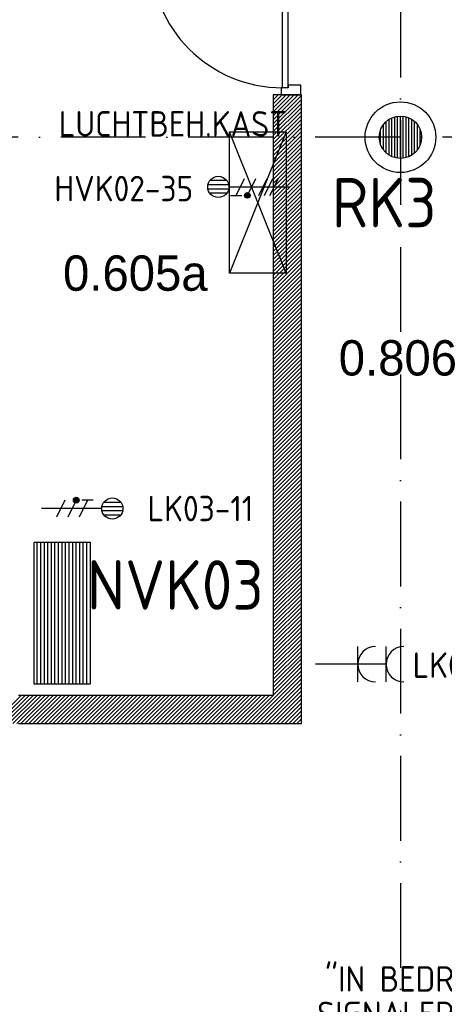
# Model space of a CAD drawing. Header units: millimetres. Extents: x -6587 to 112885, y 244 to 84344.
# Tile 40 of 47: x 72400 to 75403, y 42633 to 49600. Entities that reach past the tile are written whole.
import ezdxf
from ezdxf.enums import TextEntityAlignment as Align

# ---------------------------------------------------------------- set-up
doc = ezdxf.new("R2010")
doc.units = ezdxf.units.MM
doc.header["$LTSCALE"] = 100
doc.linetypes.add('DASHDOT', pattern=[9, 6, -1.5, 0, -1.5])
doc.layers.get('0').update_dxf_attribs({"linetype": 'CONTINUOUS'})
for name, color, linetype in [('AL$7----_STRAMIEN', 1, 'DASHDOT'), ('BOUW', 8, 'CONTINUOUS'), ('EB62203-_ATTRIB', 2, 'CONTINUOUS'), ('EB62204-_ATTRIB', 2, 'CONTINUOUS'), ('EB62209-_ATTRIB', 2, 'CONTINUOUS'), ('EB63105-_ATTRIB', 2, 'CONTINUOUS'), ('EB6331--_ATTRIB', 2, 'CONTINUOUS'), ('EB63505-_ATTRIB', 2, 'CONTINUOUS'), ('EL62203-_KRACHT-WCD230', 3, 'CONTINUOUS'), ('EL62204-_KRACHT-ASP230', 3, 'CONTINUOUS'), ('EL62209-_KRACHT-ASP400', 3, 'CONTINUOUS'), ('EL63105-_LICHT-KAST', 3, 'CONTINUOUS'), ('EL6331--_BELET230V', 3, 'CONTINUOUS'), ('EL63505-_NOODVRL-KAST', 3, 'CONTINUOUS')]:
    doc.layers.add(name, color=color, linetype=linetype)
doc.styles.add('1_8', font='iso', dxfattribs={"width": 0.7, "height": 1.8})
doc.styles.add('3_5', font='iso', dxfattribs={"height": 3.5})
doc.styles.add('BURO-025', font='BUROFONT.shx', dxfattribs={"height": 250})

# ---------------------------------------------------------------- blocks, each defined once
blk = doc.blocks.new('ES3W2A')
at = {"ltscale": 0.5}
for p, q in [((1.25, 2), (-1.25, 2)), ((0, 2), (0, -3)), ((1.25, 0), (-1.25, 0))]:
    blk.add_line(p, q, dxfattribs=at)
for centre in [(0, 3.25), (0, 1.25)]:
    blk.add_arc(centre, 1.25, 180, 0, dxfattribs=at)
at = {"ltscale": 0.5, "style": '1_8'}
for tag, flags, p in [('VERMOGEN', 9, (-2.5, 5)), ('GROEP', 8, (0, 5)), ('SCHAK', 8, (2.5, 5)), ('GELIJK', 9, (5, 5)), ('KAST', 9, (7, 5)), ('TAL', 8, (2.5, 5))]:
    blk.add_attdef(tag, text='', height=1.8, rotation=90, dxfattribs=dict(at, flags=flags)).set_placement(p, align=Align.MIDDLE_CENTER)
at = {"ltscale": 0.5, "style": '1_8', "width": 0.7, "flags": 8}
blk.add_attdef('DOEL', text='', height=1.8, rotation=90, dxfattribs=at).set_placement((-2.5, 5), align=Align.MIDDLE_LEFT)
at = {"ltscale": 0.5, "style": '1_8', "flags": 9}
blk.add_attdef('M_CODE', text='', height=1.8, dxfattribs=at).set_placement((0, 0), align=Align.MIDDLE_CENTER)
blk = doc.blocks.new('ES081001')
for p, q in [((1.061, -1.061), (-1.061, 1.061)), ((-1.061, -1.061), (1.061, 1.061))]:
    blk.add_line(p, q)
blk.add_circle((0, 0), 1.5)
at = {"color": 2, "style": '1_8', "flags": 8}
for tag, p in [('NUMMER', (0, 5.5)), ('CODE', (0, 3))]:
    blk.add_attdef(tag, text='', height=1.8, dxfattribs=at).set_placement(p, align=Align.MIDDLE)
at = {"style": '1_8', "flags": 8}
blk.add_attdef('M_CODE', text='', height=1.8, dxfattribs=at).set_placement((0, 0), align=Align.MIDDLE_CENTER)
blk = doc.blocks.new('ES111261')
for p, q in [((-5, 1.75), (5, 1.75)), ((-5, 1.5), (5, 1.5)), ((-5, 1.25), (5, 1.25)), ((-5, 1), (5, 1)), ((-5, 0.75), (5, 0.75)), ((-5, 0.5), (5, 0.5)), ((-5, 0.25), (5, 0.25)), ((-5, 0), (5, 0)), ((-5, -0.25), (5, -0.25)), ((-5, -0.5), (5, -0.5)), ((-5, -0.75), (5, -0.75)), ((-5, -1), (5, -1)), ((-5, -1.25), (5, -1.25)), ((-5, -1.5), (5, -1.5)), ((-5, -1.75), (5, -1.75)), ((-5, -2), (5, -2))]:
    blk.add_line(p, q)
blk.add_lwpolyline([(-5, -2), (5, -2), (5, 2), (-5, 2)], close=True)
for tag, height, style, flags, p in [('GROEPI', 1.8, '1_8', 9, (0, 9.5)), ('GROEP', 1.8, '1_8', 8, (0, 7.5)), ('CODE', 3.5, '3_5', 8, (0, 4.5)), ('M_CODE', 1.8, '1_8', 9, (0, 0)), ('KAST', 1.8, '1_8', 9, (0, -3.5)), ('VERMOGEN', 1.8, '1_8', 9, (0, -5.5)), ('DOEL', 1.8, '1_8', 9, (0, -7.5)), ('VERMOGENI', 1.8, '1_8', 9, (0, -9.5)), ('DOELI', 1.8, '1_8', 9, (0, -11.5))]:
    blk.add_attdef(tag, text='', height=height, dxfattribs=dict(style=style, flags=flags)).set_placement(p, align=Align.MIDDLE_CENTER)
at = {"style": '1_8', "flags": 9}
blk.add_attdef('RUIMTE', text='', height=1.8, dxfattribs=at).set_placement((0, -9.5), align=Align.MIDDLE)
blk = doc.blocks.new('ES2X2')
for p, q in [((-0.45, 1.4), (-0.45, 2.6)), ((-0.15, 1.265), (-0.15, 2.735)), ((0.15, 1.265), (0.15, 2.735)), ((0.45, 1.4), (0.45, 2.6)), ((0, 1.25), (0, -3))]:
    blk.add_line(p, q)
at = {"color": 1}
for p, q in [((-0.6, 1.15), (-0.6, 0.35)), ((-0.6, 0.75), (0.6, 0.15)), ((-0.72, -0.21), (-0.72, 0.11)), ((-0.64, -0.246), (-0.64, 0.146)), ((-0.56, -0.246), (-0.56, 0.146)), ((-0.48, -0.21), (-0.48, 0.11)), ((-0.6, -0.05), (0.6, -0.65)), ((-0.6, -0.85), (0.6, -1.45)), ((-0.6, -1.25), (0.6, -1.85)), ((-0.6, -1.65), (0.6, -2.25))]:
    blk.add_line(p, q, dxfattribs=at)
blk.add_circle((0, 2), 0.75)
blk.add_circle((-0.6, -0.05), 0.2, dxfattribs=at)
at = {"style": '1_8'}
for tag, flags, p in [('VERMOGEN', 9, (-2.5, 4.5)), ('GROEP', 8, (0, 4.5)), ('SCHAK', 8, (2.5, 4.5)), ('KAST', 9, (7, 4.5)), ('DOEL', 8, (-2.5, 1))]:
    blk.add_attdef(tag, text='', height=1.8, rotation=90, dxfattribs=dict(at, flags=flags)).set_placement(p, align=Align.MIDDLE_LEFT)
at = {"style": '1_8', "flags": 8}
blk.add_attdef('TAL', text='', height=1.8, rotation=90, dxfattribs=at).set_placement((2.5, 4.5), align=Align.MIDDLE_CENTER)
at = {"style": '1_8', "flags": 9}
blk.add_attdef('M_CODE', text='', height=1.8, dxfattribs=at).set_placement((0, 0), align=Align.MIDDLE_CENTER)
blk = doc.blocks.new('ES111263')
for p, q in [((-5, -2), (5, 2)), ((5, -2), (-5, 2))]:
    blk.add_line(p, q)
blk.add_lwpolyline([(5, -2), (-5, -2), (-5, 2), (5, 2)], close=True)
for tag, height, style, flags, p in [('GROEPI', 1.8, '1_8', 9, (0, 9.5)), ('GROEP', 1.8, '1_8', 8, (0, 7.5)), ('CODE', 3.5, '3_5', 8, (0, 4.5)), ('M_CODE', 1.8, '1_8', 9, (0, 0)), ('KAST', 1.8, '1_8', 9, (0, -3.5)), ('VERMOGEN', 1.8, '1_8', 9, (0, -5.5)), ('DOEL', 1.8, '1_8', 9, (0, -7.5)), ('VERMOGENI', 1.8, '1_8', 9, (0, -9.5)), ('DOELI', 1.8, '1_8', 9, (0, -11.5))]:
    blk.add_attdef(tag, text='', height=height, dxfattribs=dict(style=style, flags=flags)).set_placement(p, align=Align.MIDDLE_CENTER)
at = {"style": '1_8', "flags": 9}
blk.add_attdef('RUIMTE', text='', height=1.8, dxfattribs=at).set_placement((0, -9.5), align=Align.MIDDLE)
blk = doc.blocks.new('ES3X2')
for p, q in [((-0.45, 1.4), (-0.45, 2.6)), ((-0.15, 1.265), (-0.15, 2.735)), ((0.15, 1.265), (0.15, 2.735)), ((0.45, 1.4), (0.45, 2.6)), ((0, 1.25), (0, -3))]:
    blk.add_line(p, q)
at = {"color": 210}
for p, q in [((-0.6, 0.65), (-0.6, -0.15)), ((-0.6, 0.25), (0.6, -0.35)), ((-0.72, -0.71), (-0.72, -0.39)), ((-0.64, -0.746), (-0.64, -0.354)), ((-0.6, -0.55), (0.6, -1.15)), ((-0.56, -0.746), (-0.56, -0.354)), ((-0.48, -0.71), (-0.48, -0.39)), ((-0.6, -1.35), (0.6, -1.95))]:
    blk.add_line(p, q, dxfattribs=at)
blk.add_circle((0, 2), 0.75)
blk.add_circle((-0.6, -0.55), 0.2, dxfattribs=at)
at = {"style": '1_8'}
for tag, flags, p in [('VERMOGEN', 9, (-2.5, 4.5)), ('GROEP', 8, (0, 4.5)), ('SCHAK', 8, (2.5, 4.5)), ('KAST', 9, (7, 4.5)), ('DOEL', 8, (-2.5, 1))]:
    blk.add_attdef(tag, text='', height=1.8, rotation=90, dxfattribs=dict(at, flags=flags)).set_placement(p, align=Align.MIDDLE_LEFT)
at = {"style": '1_8', "flags": 8}
blk.add_attdef('TAL', text='', height=1.8, rotation=90, dxfattribs=at).set_placement((2.5, 4.5), align=Align.MIDDLE_CENTER)
at = {"style": '1_8', "flags": 9}
blk.add_attdef('M_CODE', text='', height=1.8, dxfattribs=at).set_placement((0, 0), align=Align.MIDDLE_CENTER)

msp = doc.modelspace()

# ---------------------------------------------------------------- hatches: boundary and pattern name
at = {"layer": 'BOUW'}
h = msp.add_hatch(dxfattribs=at)
h.set_pattern_fill('GEWPBET', color=256, scale=100, angle=90, style=0)
h.set_pattern_definition([(90, (75092.838, 48768.749), (-20, 1e-15), [])])
edge = h.paths.add_edge_path()
edge.add_arc((75092.8, 48768.7), 150, 0, 360)

# ---------------------------------------------------------------- linework, layer by layer
at = {"layer": 'AL$7----_STRAMIEN', "color": 1}
for p, q in [((75092.8, 77693.7), (75092.8, 5951.5)), ((93992.8, 48768.7), (4198.5, 48768.7))]:
    msp.add_line(p, q, dxfattribs=at)
at = {"layer": 'BOUW'}
for p, q in [((74192.8, 49068.9), (74192.8, 44818.9)), ((74192.8, 48892.7), (74369, 49068.9)), ((74192.8, 48921), (74340.7, 49068.9)), ((74192.8, 48949.3), (74312.4, 49068.9)), ((74192.8, 48977.6), (74284.2, 49068.9)), ((74192.8, 49005.9), (74255.9, 49068.9)), ((74192.8, 49034.1), (74227.6, 49068.9)), ((74192.8, 49062.4), (74199.3, 49068.9)), ((74392.8, 49068.9), (74192.8, 49068.9)), ((74192.8, 48864.4), (74392.8, 49064.4)), ((74392.8, 44618.9), (74392.8, 49068.9)), ((74192.8, 48836.2), (74392.8, 49036.2)), ((74192.8, 48807.9), (74392.8, 49007.9)), ((74192.8, 48779.6), (74392.8, 48979.6)), ((74192.8, 48751.3), (74392.8, 48951.3)), ((74192.8, 48723), (74392.8, 48923)), ((74192.8, 48694.7), (74392.8, 48894.7)), ((74192.8, 48666.4), (74392.8, 48866.4)), ((74192.8, 48638.2), (74392.8, 48838.2)), ((74192.8, 48609.9), (74392.8, 48809.9)), ((74192.8, 48581.6), (74392.8, 48781.6)), ((74192.8, 48553.3), (74392.8, 48753.3)), ((74192.8, 48525), (74392.8, 48725)), ((74192.8, 48496.7), (74392.8, 48696.7)), ((74192.8, 48468.5), (74392.8, 48668.5)), ((74192.8, 48440.2), (74392.8, 48640.2)), ((74192.8, 48411.9), (74392.8, 48611.9)), ((74192.8, 48383.6), (74392.8, 48583.6)), ((74192.8, 48355.3), (74392.8, 48555.3)), ((74192.8, 48327), (74392.8, 48527)), ((74192.8, 48298.8), (74392.8, 48498.8)), ((74192.8, 48270.5), (74392.8, 48470.5)), ((74192.8, 48242.2), (74392.8, 48442.2)), ((74192.8, 48213.9), (74392.8, 48413.9)), ((74192.8, 48185.6), (74392.8, 48385.6)), ((74192.8, 48157.3), (74392.8, 48357.3)), ((74192.8, 48129), (74392.8, 48329)), ((74192.8, 48100.8), (74392.8, 48300.8)), ((74192.8, 48072.5), (74392.8, 48272.5)), ((74192.8, 48044.2), (74392.8, 48244.2)), ((74192.8, 48015.9), (74392.8, 48215.9)), ((74192.8, 47987.6), (74392.8, 48187.6)), ((74192.8, 47959.3), (74392.8, 48159.3)), ((74192.8, 47931.1), (74392.8, 48131.1)), ((74192.8, 47902.8), (74392.8, 48102.8)), ((74192.8, 47874.5), (74392.8, 48074.5)), ((74192.8, 47846.2), (74392.8, 48046.2)), ((74192.8, 47817.9), (74392.8, 48017.9)), ((74192.8, 47789.6), (74392.8, 47989.6)), ((74192.8, 47761.4), (74392.8, 47961.4)), ((74192.8, 47733.1), (74392.8, 47933.1)), ((74192.8, 47704.8), (74392.8, 47904.8)), ((74192.8, 47676.5), (74392.8, 47876.5)), ((74192.8, 47648.2), (74392.8, 47848.2)), ((74192.8, 47619.9), (74392.8, 47819.9)), ((74192.8, 47591.6), (74392.8, 47791.6)), ((74192.8, 47563.4), (74392.8, 47763.4)), ((74192.8, 47535.1), (74392.8, 47735.1)), ((74192.8, 47506.8), (74392.8, 47706.8)), ((74192.8, 47478.5), (74392.8, 47678.5)), ((74192.8, 47450.2), (74392.8, 47650.2)), ((74192.8, 47421.9), (74392.8, 47621.9)), ((74192.8, 47393.7), (74392.8, 47593.7)), ((74192.8, 47365.4), (74392.8, 47565.4)), ((74192.8, 47337.1), (74392.8, 47537.1)), ((74192.8, 47308.8), (74392.8, 47508.8)), ((74192.8, 47280.5), (74392.8, 47480.5)), ((74192.8, 47252.2), (74392.8, 47452.2)), ((74192.8, 47224), (74392.8, 47424)), ((74192.8, 47195.7), (74392.8, 47395.7)), ((74192.8, 47167.4), (74392.8, 47367.4)), ((74192.8, 47139.1), (74392.8, 47339.1)), ((74192.8, 47110.8), (74392.8, 47310.8)), ((74192.8, 47082.5), (74392.8, 47282.5)), ((74192.8, 47054.2), (74392.8, 47254.2)), ((74192.8, 47026), (74392.8, 47226)), ((74192.8, 46997.7), (74392.8, 47197.7)), ((74192.8, 46969.4), (74392.8, 47169.4)), ((74192.8, 46941.1), (74392.8, 47141.1)), ((74192.8, 46912.8), (74392.8, 47112.8)), ((74192.8, 46884.5), (74392.8, 47084.5)), ((74192.8, 46856.3), (74392.8, 47056.3)), ((74192.8, 46828), (74392.8, 47028)), ((74192.8, 46799.7), (74392.8, 46999.7)), ((74192.8, 46771.4), (74392.8, 46971.4)), ((74192.8, 46743.1), (74392.8, 46943.1)), ((74192.8, 46714.8), (74392.8, 46914.8)), ((74192.8, 46686.5), (74392.8, 46886.5)), ((74192.8, 46658.3), (74392.8, 46858.3)), ((74192.8, 46630), (74392.8, 46830)), ((74192.8, 46601.7), (74392.8, 46801.7)), ((74192.8, 46573.4), (74392.8, 46773.4)), ((74192.8, 46545.1), (74392.8, 46745.1)), ((74192.8, 46516.8), (74392.8, 46716.8)), ((74192.8, 46488.6), (74392.8, 46688.6)), ((74192.8, 46460.3), (74392.8, 46660.3)), ((74192.8, 46432), (74392.8, 46632)), ((74192.8, 46403.7), (74392.8, 46603.7)), ((74192.8, 46375.4), (74392.8, 46575.4)), ((74192.8, 46347.1), (74392.8, 46547.1)), ((74192.8, 46318.9), (74392.8, 46518.9)), ((74192.8, 46290.6), (74392.8, 46490.6)), ((74192.8, 46262.3), (74392.8, 46462.3)), ((74192.8, 46234), (74392.8, 46434)), ((74192.8, 46205.7), (74392.8, 46405.7)), ((74192.8, 46177.4), (74392.8, 46377.4)), ((74192.8, 46149.1), (74392.8, 46349.1)), ((74192.8, 46120.9), (74392.8, 46320.9)), ((74192.8, 46092.6), (74392.8, 46292.6)), ((74192.8, 46064.3), (74392.8, 46264.3)), ((74192.8, 46036), (74392.8, 46236)), ((74192.8, 46007.7), (74392.8, 46207.7)), ((74192.8, 45979.4), (74392.8, 46179.4)), ((74192.8, 45951.2), (74392.8, 46151.2)), ((74192.8, 45922.9), (74392.8, 46122.9)), ((74192.8, 45894.6), (74392.8, 46094.6)), ((74192.8, 45866.3), (74392.8, 46066.3)), ((74192.8, 45838), (74392.8, 46038)), ((74192.8, 45809.7), (74392.8, 46009.7)), ((74192.8, 45781.5), (74392.8, 45981.5)), ((74192.8, 45753.2), (74392.8, 45953.2)), ((74192.8, 45724.9), (74392.8, 45924.9)), ((74192.8, 45696.6), (74392.8, 45896.6)), ((74192.8, 45668.3), (74392.8, 45868.3)), ((74192.8, 45640), (74392.8, 45840)), ((74192.8, 45611.7), (74392.8, 45811.7)), ((74192.8, 45583.5), (74392.8, 45783.5)), ((74192.8, 45555.2), (74392.8, 45755.2)), ((74192.8, 45526.9), (74392.8, 45726.9)), ((74192.8, 45498.6), (74392.8, 45698.6)), ((74192.8, 45470.3), (74392.8, 45670.3)), ((74192.8, 45442), (74392.8, 45642)), ((74192.8, 45413.8), (74392.8, 45613.8)), ((74192.8, 45385.5), (74392.8, 45585.5)), ((74192.8, 45357.2), (74392.8, 45557.2)), ((74192.8, 45328.9), (74392.8, 45528.9)), ((74192.8, 45300.6), (74392.8, 45500.6)), ((74192.8, 45272.3), (74392.8, 45472.3)), ((74192.8, 45244.1), (74392.8, 45444.1)), ((74192.8, 45215.8), (74392.8, 45415.8)), ((74192.8, 45187.5), (74392.8, 45387.5)), ((74192.8, 45159.2), (74392.8, 45359.2)), ((74192.8, 45130.9), (74392.8, 45330.9)), ((74192.8, 45102.6), (74392.8, 45302.6)), ((74192.8, 45074.3), (74392.8, 45274.3)), ((74192.8, 45046.1), (74392.8, 45246.1)), ((74192.8, 45017.8), (74392.8, 45217.8)), ((74192.8, 44989.5), (74392.8, 45189.5)), ((74192.8, 44961.2), (74392.8, 45161.2)), ((74192.8, 44932.9), (74392.8, 45132.9)), ((74192.8, 44904.6), (74392.8, 45104.6)), ((74192.8, 44876.4), (74392.8, 45076.4)), ((74192.8, 44848.1), (74392.8, 45048.1)), ((74192.8, 44819.8), (74392.8, 45019.8)), ((74020.2, 44618.9), (74392.8, 44991.5)), ((74048.5, 44618.9), (74392.8, 44963.2)), ((74076.8, 44618.9), (74392.8, 44934.9)), ((74105.1, 44618.9), (74392.8, 44906.7)), ((74133.4, 44618.9), (74392.8, 44878.4)), ((72210, 44618.9), (72410, 44818.9)), ((72238.3, 44618.9), (72438.3, 44818.9)), ((72266.6, 44618.9), (72466.6, 44818.9)), ((72294.9, 44618.9), (72494.9, 44818.9)), ((72323.2, 44618.9), (72523.2, 44818.9)), ((72351.5, 44618.9), (72551.5, 44818.9)), ((72379.7, 44618.9), (72579.7, 44818.9)), ((74192.8, 44818.9), (72392.8, 44818.9)), ((72408, 44618.9), (72608, 44818.9)), ((72436.3, 44618.9), (72636.3, 44818.9)), ((72464.6, 44618.9), (72664.6, 44818.9)), ((72492.9, 44618.9), (72692.9, 44818.9)), ((72521.2, 44618.9), (72721.2, 44818.9)), ((72549.4, 44618.9), (72749.4, 44818.9)), ((72577.7, 44618.9), (72777.7, 44818.9)), ((72606, 44618.9), (72806, 44818.9)), ((72634.3, 44618.9), (72834.3, 44818.9)), ((72662.6, 44618.9), (72862.6, 44818.9)), ((72690.9, 44618.9), (72890.9, 44818.9)), ((72719.1, 44618.9), (72919.1, 44818.9)), ((72747.4, 44618.9), (72947.4, 44818.9)), ((72775.7, 44618.9), (72975.7, 44818.9)), ((72804, 44618.9), (73004, 44818.9)), ((72832.3, 44618.9), (73032.3, 44818.9)), ((72860.6, 44618.9), (73060.6, 44818.9)), ((72888.9, 44618.9), (73088.9, 44818.9)), ((72917.1, 44618.9), (73117.1, 44818.9)), ((72945.4, 44618.9), (73145.4, 44818.9)), ((72973.7, 44618.9), (73173.7, 44818.9)), ((73002, 44618.9), (73202, 44818.9)), ((73030.3, 44618.9), (73230.3, 44818.9)), ((73058.6, 44618.9), (73258.6, 44818.9)), ((73086.8, 44618.9), (73286.8, 44818.9)), ((73115.1, 44618.9), (73315.1, 44818.9)), ((73143.4, 44618.9), (73343.4, 44818.9)), ((73171.7, 44618.9), (73371.7, 44818.9)), ((73200, 44618.9), (73400, 44818.9)), ((73228.3, 44618.9), (73428.3, 44818.9)), ((73256.5, 44618.9), (73456.5, 44818.9)), ((73284.8, 44618.9), (73484.8, 44818.9)), ((73313.1, 44618.9), (73513.1, 44818.9)), ((73341.4, 44618.9), (73541.4, 44818.9)), ((73369.7, 44618.9), (73569.7, 44818.9)), ((73398, 44618.9), (73598, 44818.9)), ((73426.3, 44618.9), (73626.3, 44818.9)), ((73454.5, 44618.9), (73654.5, 44818.9)), ((73482.8, 44618.9), (73682.8, 44818.9)), ((73511.1, 44618.9), (73711.1, 44818.9)), ((73539.4, 44618.9), (73739.4, 44818.9)), ((73567.7, 44618.9), (73767.7, 44818.9)), ((73596, 44618.9), (73796, 44818.9)), ((73624.2, 44618.9), (73824.2, 44818.9)), ((73652.5, 44618.9), (73852.5, 44818.9)), ((73680.8, 44618.9), (73880.8, 44818.9)), ((73709.1, 44618.9), (73909.1, 44818.9)), ((73737.4, 44618.9), (73937.4, 44818.9)), ((73765.7, 44618.9), (73965.7, 44818.9)), ((73793.9, 44618.9), (73993.9, 44818.9)), ((73822.2, 44618.9), (74022.2, 44818.9)), ((73850.5, 44618.9), (74050.5, 44818.9)), ((73878.8, 44618.9), (74078.8, 44818.9)), ((73907.1, 44618.9), (74107.1, 44818.9)), ((73935.4, 44618.9), (74135.4, 44818.9)), ((73963.7, 44618.9), (74163.7, 44818.9)), ((73991.9, 44618.9), (74191.9, 44818.9)), ((74161.6, 44618.9), (74392.8, 44850.1)), ((74189.9, 44618.9), (74392.8, 44821.8)), ((74218.2, 44618.9), (74392.8, 44793.5)), ((74246.5, 44618.9), (74392.8, 44765.2)), ((74274.8, 44618.9), (74392.8, 44736.9)), ((74303.1, 44618.9), (74392.8, 44708.7)), ((74331.3, 44618.9), (74392.8, 44680.4)), ((72392.8, 44618.9), (74392.8, 44618.9)), ((74359.6, 44618.9), (74392.8, 44652.1)), ((74387.9, 44618.9), (74392.8, 44623.8))]:
    msp.add_line(p, q, dxfattribs=at)
for points in [[(74259.3, 49118.9), (74259.3, 50052.9)], [(74299.3, 49118.9), (74299.3, 50052.9)], [(74248.3, 49068.9), (74387.3, 49068.9), (74387.3, 49135.9), (74299.3, 49135.9), (74299.3, 49118.9), (74248.3, 49118.9), (74248.3, 49068.9)]]:
    msp.add_lwpolyline(points, dxfattribs=at)
for radius in [250, 150]:
    msp.add_circle((75092.8, 48768.7), radius, dxfattribs=at)
msp.add_arc((74259.3, 50052.9), 934, 180, 270, dxfattribs=at)

# ---------------------------------------------------------------- block references
at = {"layer": 'EL62203-_KRACHT-WCD230'}
ref = msp.add_blockref('ES3W2A', (74791, 45039, 1050), dxfattribs=dict(at, xscale=100, yscale=100, zscale=100, rotation=270))
ref.add_attrib('GROEP', 'LK03-28', dxfattribs={"layer": 'EB62203-_ATTRIB', "color": 1, "height": 180, "style": '1_8', "flags": 8}).set_placement((75179.3, 45033, 1050), align=Align.MIDDLE_LEFT)
at = {"layer": 'EL62204-_KRACHT-ASP230'}
ref = msp.add_blockref('ES3X2', (72855.3, 46141, 1050), dxfattribs=dict(at, xscale=100, yscale=100, zscale=100, rotation=270))
ref.add_attrib('GROEP', 'LK03-11', dxfattribs={"layer": 'EB62204-_ATTRIB', "color": 1, "height": 180, "style": '1_8', "flags": 8}).set_placement((73305.3, 46141, 1050), align=Align.MIDDLE_LEFT)
at = {"layer": 'EL62209-_KRACHT-ASP400'}
ref = msp.add_blockref('ES2X2', (74005.3, 48417.1, 1050), dxfattribs=dict(at, xscale=100, yscale=100, zscale=100, rotation=90))
ref.add_attrib('DOEL', 'LUCHTBEH.KAST ', dxfattribs={"layer": 'EB62209-_ATTRIB', "color": 1, "height": 180, "style": '1_8', "flags": 8}).set_placement((74395.2, 48863.2, 1050), align=Align.MIDDLE_RIGHT)
ref.add_attrib('GROEP', 'HVK02-35', dxfattribs={"layer": 'EB62209-_ATTRIB', "color": 1, "height": 180, "style": '1_8', "flags": 8}).set_placement((73627.2, 48405.3, 1050), align=Align.MIDDLE_RIGHT)
at = {"layer": 'EL63105-_LICHT-KAST'}
ref = msp.add_blockref('ES111263', (74085.1, 48305.7), dxfattribs=dict(at, xscale=100, yscale=100, zscale=100, rotation=90))
ref.add_attrib('CODE', 'RK3', dxfattribs={"layer": 'EB63105-_ATTRIB', "color": 3, "height": 350, "style": '3_5', "flags": 8}).set_placement((74977.2, 48305.7), align=Align.MIDDLE_CENTER)
at = {"layer": 'EL6331--_BELET230V'}
ref = msp.add_blockref('ES081001', (74778.1, 42064.2), dxfattribs=dict(at, xscale=100, yscale=100, zscale=100))
ref.add_attrib('CODE', '"IN BEDRIJF"', dxfattribs={"layer": 'EB6331--_ATTRIB', "color": 1, "height": 180, "style": '1_8', "flags": 8}).set_placement((75195.4, 42829.9), align=Align.MIDDLE)
ref.add_attrib('NUMMER', 'KK03-5', dxfattribs={"layer": 'EB6331--_ATTRIB', "color": 1, "height": 180, "style": '1_8', "flags": 8}).set_placement((74212, 42064.6), align=Align.MIDDLE)
ref.add_attrib('M_CODE', 'SIGNALERING', dxfattribs={"layer": 'EB6331--_ATTRIB', "color": 1, "height": 180, "style": '1_8', "flags": 8}).set_placement((75151.9, 42561.9), align=Align.MIDDLE_CENTER)
at = {"layer": 'EL63505-_NOODVRL-KAST'}
ref = msp.add_blockref('ES111261', (72700, 45400), dxfattribs=dict(at, xscale=100, yscale=100, zscale=100, rotation=90))
ref.add_attrib('CODE', 'NVK03', dxfattribs={"layer": 'EB63505-_ATTRIB', "color": 3, "height": 350, "style": '3_5', "flags": 8}).set_placement((73500, 45600), align=Align.MIDDLE_CENTER)

# ---------------------------------------------------------------- texts
at = {"layer": 'BOUW', "style": 'BURO-025'}
for s, p in [('0.605a', (72706.7, 47682.1)), ('0.806', (74656.3, 47082.2))]:
    msp.add_text(s, height=250, dxfattribs=at).set_placement(p)

doc.saveas('drawing.dxf')
